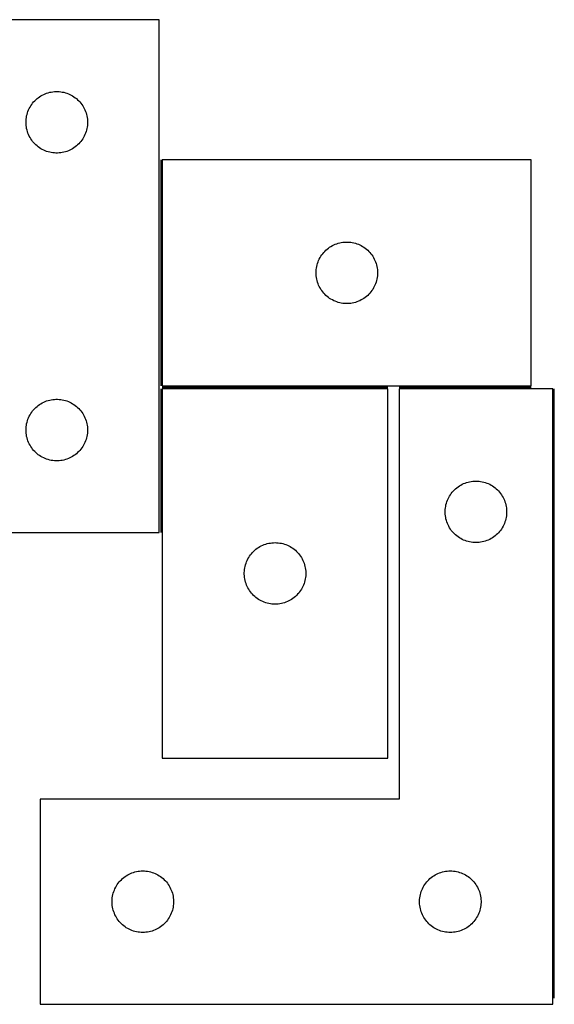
# Model space of a CAD drawing. Header units: millimetres. Extents: x 7 to 1493, y 7 to 488.
# Tile 4 of 6: x 793 to 1053, y 7 to 487. Entities that reach past the tile are written whole.
import ezdxf

# ---------------------------------------------------------------- set-up
doc = ezdxf.new("R2010")
doc.units = ezdxf.units.MM
doc.layers.add('COMMON', color=5, linetype='CONTINUOUS', true_color=0x0000ff)
doc.layers.add('CUT', color=7, linetype='CONTINUOUS', true_color=0x000000)

msp = doc.modelspace()

# ---------------------------------------------------------------- linework, layer by layer
at = {"layer": 'COMMON'}
for p, q in [((861.430509, 418.176301), (861.430509, 308.176301)), ((862.18051, 307.4263), (972.18051, 307.4263)), ((977.662465, 307.4263), (1042.18051, 307.4263)), ((861.430509, 306.6763), (861.430509, 236.541295)), ((1053.412466, 9.61306), (1053.412466, 306.6763))]:
    msp.add_line(p, q, dxfattribs=at)
at = {"layer": 'CUT'}
for p, q in [((860.680509, 486.541295), (560.680509, 486.541295)), ((860.680509, 236.541295), (860.680509, 486.541295)), ((806.488225, 450.943543), (807.235193, 451.140261)), ((807.235193, 451.140261), (807.991298, 451.298265)), ((807.991298, 451.298265), (808.754534, 451.417135)), ((808.754534, 451.417135), (809.522877, 451.496558)), ((809.522877, 451.496558), (810.29429, 451.536322)), ((810.29429, 451.536322), (811.066728, 451.536322)), ((811.066728, 451.536322), (811.838141, 451.496558)), ((811.838141, 451.496558), (812.606484, 451.417135)), ((812.606484, 451.417135), (813.36972, 451.298265)), ((813.36972, 451.298265), (814.125825, 451.140261)), ((814.125825, 451.140261), (814.872794, 450.943543)), ((798.918712, 445.850438), (799.41353, 446.443577)), ((799.41353, 446.443577), (799.938226, 447.010458)), ((799.938226, 447.010458), (800.491409, 447.549576)), ((800.491409, 447.549576), (801.071611, 448.059502)), ((801.071611, 448.059502), (801.677295, 448.538884)), ((801.677295, 448.538884), (802.306853, 448.986451)), ((802.306853, 448.986451), (802.958617, 449.401015)), ((802.958617, 449.401015), (803.630858, 449.781477)), ((803.630858, 449.781477), (804.321793, 450.126829)), ((804.321793, 450.126829), (805.029591, 450.436155)), ((805.029591, 450.436155), (805.752373, 450.708634)), ((805.752373, 450.708634), (806.488225, 450.943543)), ((814.872794, 450.943543), (815.608645, 450.708634)), ((815.608645, 450.708634), (816.331427, 450.436155)), ((816.331427, 450.436155), (817.039225, 450.126829)), ((817.039225, 450.126829), (817.73016, 449.781477)), ((817.73016, 449.781477), (818.402401, 449.401015)), ((818.402401, 449.401015), (819.054165, 448.986451)), ((819.054165, 448.986451), (819.683723, 448.538884)), ((819.683723, 448.538884), (820.289407, 448.059502)), ((820.289407, 448.059502), (820.869609, 447.549576)), ((820.869609, 447.549576), (821.422792, 447.010458)), ((821.422792, 447.010458), (821.947488, 446.443577)), ((821.947488, 446.443577), (822.442306, 445.850438)), ((796.390978, 441.103018), (796.644757, 441.832577)), ((796.644757, 441.832577), (796.935756, 442.548104)), ((796.935756, 442.548104), (797.263203, 443.247702)), ((797.263203, 443.247702), (797.62623, 443.929516)), ((797.62623, 443.929516), (798.023876, 444.591738)), ((798.023876, 444.591738), (798.455084, 445.232612)), ((798.455084, 445.232612), (798.918712, 445.850438)), ((822.442306, 445.850438), (822.905934, 445.232612)), ((822.905934, 445.232612), (823.337142, 444.591738)), ((823.337142, 444.591738), (823.734788, 443.929516)), ((823.734788, 443.929516), (824.097815, 443.247702)), ((824.097815, 443.247702), (824.425263, 442.548104)), ((824.425263, 442.548104), (824.716261, 441.832577)), ((824.716261, 441.832577), (824.97004, 441.103018)), ((795.680509, 436.541295), (795.700398, 437.313477)), ((795.700398, 437.313477), (795.760011, 438.08361)), ((795.760011, 438.08361), (795.859191, 438.849654)), ((795.859191, 438.849654), (795.997674, 439.609576)), ((795.997674, 439.609576), (796.175093, 440.361362)), ((796.175093, 440.361362), (796.390978, 441.103018)), ((824.97004, 441.103018), (825.185925, 440.361362)), ((825.185925, 440.361362), (825.363344, 439.609576)), ((825.363344, 439.609576), (825.501828, 438.849654)), ((825.501828, 438.849654), (825.601007, 438.08361)), ((825.601007, 438.08361), (825.66062, 437.313477)), ((825.66062, 437.313477), (825.680509, 436.541295)), ((795.700398, 435.769114), (795.680509, 436.541295)), ((795.760011, 434.99898), (795.700398, 435.769114)), ((795.859191, 434.232937), (795.760011, 434.99898)), ((795.997674, 433.473014), (795.859191, 434.232937)), ((796.175093, 432.721229), (795.997674, 433.473014)), ((796.390978, 431.979573), (796.175093, 432.721229)), ((796.644757, 431.250014), (796.390978, 431.979573)), ((824.97004, 431.979573), (824.716261, 431.250014)), ((825.185925, 432.721229), (824.97004, 431.979573)), ((825.363344, 433.473014), (825.185925, 432.721229)), ((825.501828, 434.232937), (825.363344, 433.473014)), ((825.601007, 434.99898), (825.501828, 434.232937)), ((825.66062, 435.769114), (825.601007, 434.99898)), ((825.680509, 436.541295), (825.66062, 435.769114)), ((796.935756, 430.534487), (796.644757, 431.250014)), ((797.263203, 429.834888), (796.935756, 430.534487)), ((797.62623, 429.153074), (797.263203, 429.834888)), ((798.023876, 428.490852), (797.62623, 429.153074)), ((798.455084, 427.849979), (798.023876, 428.490852)), ((798.918712, 427.232153), (798.455084, 427.849979)), ((799.41353, 426.639014), (798.918712, 427.232153)), ((822.442306, 427.232153), (821.947488, 426.639014)), ((822.905934, 427.849979), (822.442306, 427.232153)), ((823.337142, 428.490852), (822.905934, 427.849979)), ((823.734788, 429.153074), (823.337142, 428.490852)), ((824.097815, 429.834888), (823.734788, 429.153074)), ((824.425263, 430.534487), (824.097815, 429.834888)), ((824.716261, 431.250014), (824.425263, 430.534487)), ((799.938226, 426.072133), (799.41353, 426.639014)), ((800.491409, 425.533015), (799.938226, 426.072133)), ((801.071611, 425.023089), (800.491409, 425.533015)), ((801.677295, 424.543707), (801.071611, 425.023089)), ((802.306853, 424.09614), (801.677295, 424.543707)), ((802.958617, 423.681576), (802.306853, 424.09614)), ((803.630858, 423.301113), (802.958617, 423.681576)), ((804.321793, 422.955761), (803.630858, 423.301113)), ((805.029591, 422.646436), (804.321793, 422.955761)), ((805.752373, 422.373957), (805.029591, 422.646436)), ((806.488225, 422.139047), (805.752373, 422.373957)), ((815.608645, 422.373957), (814.872794, 422.139047)), ((816.331427, 422.646436), (815.608645, 422.373957)), ((817.039225, 422.955761), (816.331427, 422.646436)), ((817.73016, 423.301113), (817.039225, 422.955761)), ((818.402401, 423.681576), (817.73016, 423.301113)), ((819.054165, 424.09614), (818.402401, 423.681576)), ((819.683723, 424.543707), (819.054165, 424.09614)), ((820.289407, 425.023089), (819.683723, 424.543707)), ((820.869609, 425.533015), (820.289407, 425.023089)), ((821.422792, 426.072133), (820.869609, 425.533015)), ((821.947488, 426.639014), (821.422792, 426.072133)), ((807.235193, 421.94233), (806.488225, 422.139047)), ((807.991298, 421.784326), (807.235193, 421.94233)), ((808.754534, 421.665455), (807.991298, 421.784326)), ((809.522877, 421.586032), (808.754534, 421.665455)), ((810.29429, 421.546268), (809.522877, 421.586032)), ((811.066728, 421.546268), (810.29429, 421.546268)), ((811.838141, 421.586032), (811.066728, 421.546268)), ((812.606484, 421.665455), (811.838141, 421.586032)), ((813.36972, 421.784326), (812.606484, 421.665455)), ((814.125825, 421.94233), (813.36972, 421.784326)), ((814.872794, 422.139047), (814.125825, 421.94233)), ((1042.18051, 418.176301), (862.18051, 418.176301)), ((862.18051, 418.176301), (862.18051, 308.176301)), ((1042.18051, 308.176301), (1042.18051, 418.176301)), ((941.99141, 374.184582), (942.571612, 374.694508)), ((942.571612, 374.694508), (943.177296, 375.17389)), ((943.177296, 375.17389), (943.806854, 375.621457)), ((943.806854, 375.621457), (944.458618, 376.036021)), ((944.458618, 376.036021), (945.130859, 376.416483)), ((945.130859, 376.416483), (945.821794, 376.761835)), ((945.821794, 376.761835), (946.529592, 377.071161)), ((946.529592, 377.071161), (947.252374, 377.34364)), ((947.252374, 377.34364), (947.988226, 377.57855)), ((947.988226, 377.57855), (948.735194, 377.775267)), ((948.735194, 377.775267), (949.491299, 377.933271)), ((949.491299, 377.933271), (950.254535, 378.052142)), ((950.254535, 378.052142), (951.022878, 378.131564)), ((951.022878, 378.131564), (951.794291, 378.171328)), ((951.794291, 378.171328), (952.566729, 378.171328)), ((952.566729, 378.171328), (953.338142, 378.131564)), ((953.338142, 378.131564), (954.106485, 378.052142)), ((954.106485, 378.052142), (954.869721, 377.933271)), ((954.869721, 377.933271), (955.625826, 377.775267)), ((955.625826, 377.775267), (956.372795, 377.57855)), ((956.372795, 377.57855), (957.108646, 377.34364)), ((957.108646, 377.34364), (957.831428, 377.071161)), ((957.831428, 377.071161), (958.539226, 376.761835)), ((958.539226, 376.761835), (959.230161, 376.416483)), ((959.230161, 376.416483), (959.902402, 376.036021)), ((959.902402, 376.036021), (960.554166, 375.621457)), ((960.554166, 375.621457), (961.183724, 375.17389)), ((961.183724, 375.17389), (961.789408, 374.694508)), ((961.789408, 374.694508), (962.36961, 374.184582)), ((938.435757, 369.18311), (938.763204, 369.882708)), ((938.763204, 369.882708), (939.126231, 370.564522)), ((939.126231, 370.564522), (939.523877, 371.226744)), ((939.523877, 371.226744), (939.955085, 371.867618)), ((939.955085, 371.867618), (940.418713, 372.485444)), ((940.418713, 372.485444), (940.913531, 373.078583)), ((940.913531, 373.078583), (941.438227, 373.645464)), ((941.438227, 373.645464), (941.99141, 374.184582)), ((962.36961, 374.184582), (962.922793, 373.645464)), ((962.922793, 373.645464), (963.447489, 373.078583)), ((963.447489, 373.078583), (963.942307, 372.485444)), ((963.942307, 372.485444), (964.405935, 371.867618)), ((964.405935, 371.867618), (964.837143, 371.226744)), ((964.837143, 371.226744), (965.234789, 370.564522)), ((965.234789, 370.564522), (965.597816, 369.882708)), ((965.597816, 369.882708), (965.925264, 369.18311)), ((937.200399, 363.948483), (937.260012, 364.718616)), ((937.260012, 364.718616), (937.359192, 365.48466)), ((937.359192, 365.48466), (937.497675, 366.244582)), ((937.497675, 366.244582), (937.675094, 366.996368)), ((937.675094, 366.996368), (937.890979, 367.738024)), ((937.890979, 367.738024), (938.144758, 368.467583)), ((938.144758, 368.467583), (938.435757, 369.18311)), ((965.925264, 369.18311), (966.216262, 368.467583)), ((966.216262, 368.467583), (966.470041, 367.738024)), ((966.470041, 367.738024), (966.685926, 366.996368)), ((966.685926, 366.996368), (966.863345, 366.244582)), ((966.863345, 366.244582), (967.001829, 365.48466)), ((967.001829, 365.48466), (967.101008, 364.718616)), ((967.101008, 364.718616), (967.160621, 363.948483)), ((937.18051, 363.176301), (937.200399, 363.948483)), ((937.200399, 362.40412), (937.18051, 363.176301)), ((937.260012, 361.633986), (937.200399, 362.40412)), ((937.359192, 360.867943), (937.260012, 361.633986)), ((937.497675, 360.10802), (937.359192, 360.867943)), ((937.675094, 359.356235), (937.497675, 360.10802)), ((966.863345, 360.10802), (966.685926, 359.356235)), ((967.001829, 360.867943), (966.863345, 360.10802)), ((967.101008, 361.633986), (967.001829, 360.867943)), ((967.160621, 362.40412), (967.101008, 361.633986)), ((967.160621, 363.948483), (967.18051, 363.176301)), ((967.18051, 363.176301), (967.160621, 362.40412)), ((937.890979, 358.614579), (937.675094, 359.356235)), ((938.144758, 357.88502), (937.890979, 358.614579)), ((938.435757, 357.169493), (938.144758, 357.88502)), ((938.763204, 356.469895), (938.435757, 357.169493)), ((939.126231, 355.78808), (938.763204, 356.469895)), ((939.523877, 355.125859), (939.126231, 355.78808)), ((939.955085, 354.484985), (939.523877, 355.125859)), ((964.837143, 355.125859), (964.405935, 354.484985)), ((965.234789, 355.78808), (964.837143, 355.125859)), ((965.597816, 356.469895), (965.234789, 355.78808)), ((965.925264, 357.169493), (965.597816, 356.469895)), ((966.216262, 357.88502), (965.925264, 357.169493)), ((966.470041, 358.614579), (966.216262, 357.88502)), ((966.685926, 359.356235), (966.470041, 358.614579)), ((940.418713, 353.867159), (939.955085, 354.484985)), ((940.913531, 353.27402), (940.418713, 353.867159)), ((941.438227, 352.707139), (940.913531, 353.27402)), ((941.99141, 352.168021), (941.438227, 352.707139)), ((942.571612, 351.658095), (941.99141, 352.168021)), ((943.177296, 351.178713), (942.571612, 351.658095)), ((943.806854, 350.731146), (943.177296, 351.178713)), ((944.458618, 350.316582), (943.806854, 350.731146)), ((945.130859, 349.936119), (944.458618, 350.316582)), ((959.902402, 350.316582), (959.230161, 349.936119)), ((960.554166, 350.731146), (959.902402, 350.316582)), ((961.183724, 351.178713), (960.554166, 350.731146)), ((961.789408, 351.658095), (961.183724, 351.178713)), ((962.36961, 352.168021), (961.789408, 351.658095)), ((962.922793, 352.707139), (962.36961, 352.168021)), ((963.447489, 353.27402), (962.922793, 352.707139)), ((963.942307, 353.867159), (963.447489, 353.27402)), ((964.405935, 354.484985), (963.942307, 353.867159)), ((945.821794, 349.590768), (945.130859, 349.936119)), ((946.529592, 349.281442), (945.821794, 349.590768)), ((947.252374, 349.008963), (946.529592, 349.281442)), ((947.988226, 348.774053), (947.252374, 349.008963)), ((948.735194, 348.577336), (947.988226, 348.774053)), ((949.491299, 348.419332), (948.735194, 348.577336)), ((950.254535, 348.300461), (949.491299, 348.419332)), ((951.022878, 348.221039), (950.254535, 348.300461)), ((951.794291, 348.181274), (951.022878, 348.221039)), ((952.566729, 348.181274), (951.794291, 348.181274)), ((953.338142, 348.221039), (952.566729, 348.181274)), ((954.106485, 348.300461), (953.338142, 348.221039)), ((954.869721, 348.419332), (954.106485, 348.300461)), ((955.625826, 348.577336), (954.869721, 348.419332)), ((956.372795, 348.774053), (955.625826, 348.577336)), ((957.108646, 349.008963), (956.372795, 348.774053)), ((957.831428, 349.281442), (957.108646, 349.008963)), ((958.539226, 349.590768), (957.831428, 349.281442)), ((959.230161, 349.936119), (958.539226, 349.590768)), ((862.18051, 308.176301), (1042.18051, 308.176301)), ((972.18051, 306.6763), (862.18051, 306.6763)), ((862.18051, 306.6763), (862.18051, 126.6763)), ((972.18051, 126.6763), (972.18051, 306.6763)), ((1052.662465, 306.6763), (977.662465, 306.6763)), ((977.662465, 306.6763), (977.662465, 106.6763)), ((1052.662465, 6.6763), (1052.662465, 306.6763)), ((799.938226, 297.010458), (800.491409, 297.549576)), ((800.491409, 297.549576), (801.071611, 298.059502)), ((801.071611, 298.059502), (801.677295, 298.538884)), ((801.677295, 298.538884), (802.306853, 298.986451)), ((802.306853, 298.986451), (802.958617, 299.401015)), ((802.958617, 299.401015), (803.630858, 299.781477)), ((803.630858, 299.781477), (804.321793, 300.126829)), ((804.321793, 300.126829), (805.029591, 300.436155)), ((805.029591, 300.436155), (805.752373, 300.708634)), ((805.752373, 300.708634), (806.488225, 300.943543)), ((806.488225, 300.943543), (807.235193, 301.140261)), ((807.235193, 301.140261), (807.991298, 301.298265)), ((807.991298, 301.298265), (808.754534, 301.417135)), ((808.754534, 301.417135), (809.522877, 301.496558)), ((809.522877, 301.496558), (810.29429, 301.536322)), ((810.29429, 301.536322), (811.066728, 301.536322)), ((811.066728, 301.536322), (811.838141, 301.496558)), ((811.838141, 301.496558), (812.606484, 301.417135)), ((812.606484, 301.417135), (813.36972, 301.298265)), ((813.36972, 301.298265), (814.125825, 301.140261)), ((814.125825, 301.140261), (814.872794, 300.943543)), ((814.872794, 300.943543), (815.608645, 300.708634)), ((815.608645, 300.708634), (816.331427, 300.436155)), ((816.331427, 300.436155), (817.039225, 300.126829)), ((817.039225, 300.126829), (817.73016, 299.781477)), ((817.73016, 299.781477), (818.402401, 299.401015)), ((818.402401, 299.401015), (819.054165, 298.986451)), ((819.054165, 298.986451), (819.683723, 298.538884)), ((819.683723, 298.538884), (820.289407, 298.059502)), ((820.289407, 298.059502), (820.869609, 297.549576)), ((820.869609, 297.549576), (821.422792, 297.010458)), ((796.935756, 292.548104), (797.263203, 293.247702)), ((797.263203, 293.247702), (797.62623, 293.929516)), ((797.62623, 293.929516), (798.023876, 294.591738)), ((798.023876, 294.591738), (798.455084, 295.232612)), ((798.455084, 295.232612), (798.918712, 295.850438)), ((798.918712, 295.850438), (799.41353, 296.443577)), ((799.41353, 296.443577), (799.938226, 297.010458)), ((821.422792, 297.010458), (821.947488, 296.443577)), ((821.947488, 296.443577), (822.442306, 295.850438)), ((822.442306, 295.850438), (822.905934, 295.232612)), ((822.905934, 295.232612), (823.337142, 294.591738)), ((823.337142, 294.591738), (823.734788, 293.929516)), ((823.734788, 293.929516), (824.097815, 293.247702)), ((824.097815, 293.247702), (824.425263, 292.548104)), ((795.700398, 287.313477), (795.760011, 288.08361)), ((795.760011, 288.08361), (795.859191, 288.849654)), ((795.859191, 288.849654), (795.997674, 289.609576)), ((795.997674, 289.609576), (796.175093, 290.361362)), ((796.175093, 290.361362), (796.390978, 291.103018)), ((796.390978, 291.103018), (796.644757, 291.832577)), ((796.644757, 291.832577), (796.935756, 292.548104)), ((824.425263, 292.548104), (824.716261, 291.832577)), ((824.716261, 291.832577), (824.97004, 291.103018)), ((824.97004, 291.103018), (825.185925, 290.361362)), ((825.185925, 290.361362), (825.363344, 289.609576)), ((825.363344, 289.609576), (825.501828, 288.849654)), ((825.501828, 288.849654), (825.601007, 288.08361)), ((825.601007, 288.08361), (825.66062, 287.313477)), ((795.680509, 286.541295), (795.700398, 287.313477)), ((795.700398, 285.769114), (795.680509, 286.541295)), ((795.760011, 284.99898), (795.700398, 285.769114)), ((795.859191, 284.232937), (795.760011, 284.99898)), ((795.997674, 283.473014), (795.859191, 284.232937)), ((796.175093, 282.721229), (795.997674, 283.473014)), ((825.363344, 283.473014), (825.185925, 282.721229)), ((825.501828, 284.232937), (825.363344, 283.473014)), ((825.601007, 284.99898), (825.501828, 284.232937)), ((825.66062, 285.769114), (825.601007, 284.99898)), ((825.66062, 287.313477), (825.680509, 286.541295)), ((825.680509, 286.541295), (825.66062, 285.769114)), ((796.390978, 281.979573), (796.175093, 282.721229)), ((796.644757, 281.250014), (796.390978, 281.979573)), ((796.935756, 280.534487), (796.644757, 281.250014)), ((797.263203, 279.834888), (796.935756, 280.534487)), ((797.62623, 279.153074), (797.263203, 279.834888)), ((798.023876, 278.490852), (797.62623, 279.153074)), ((798.455084, 277.849979), (798.023876, 278.490852)), ((823.337142, 278.490852), (822.905934, 277.849979)), ((823.734788, 279.153074), (823.337142, 278.490852)), ((824.097815, 279.834888), (823.734788, 279.153074)), ((824.425263, 280.534487), (824.097815, 279.834888)), ((824.716261, 281.250014), (824.425263, 280.534487)), ((824.97004, 281.979573), (824.716261, 281.250014)), ((825.185925, 282.721229), (824.97004, 281.979573)), ((798.918712, 277.232153), (798.455084, 277.849979)), ((799.41353, 276.639014), (798.918712, 277.232153)), ((799.938226, 276.072133), (799.41353, 276.639014)), ((800.491409, 275.533015), (799.938226, 276.072133)), ((801.071611, 275.023089), (800.491409, 275.533015)), ((801.677295, 274.543707), (801.071611, 275.023089)), ((802.306853, 274.09614), (801.677295, 274.543707)), ((802.958617, 273.681576), (802.306853, 274.09614)), ((803.630858, 273.301113), (802.958617, 273.681576)), ((818.402401, 273.681576), (817.73016, 273.301113)), ((819.054165, 274.09614), (818.402401, 273.681576)), ((819.683723, 274.543707), (819.054165, 274.09614)), ((820.289407, 275.023089), (819.683723, 274.543707)), ((820.869609, 275.533015), (820.289407, 275.023089)), ((821.422792, 276.072133), (820.869609, 275.533015)), ((821.947488, 276.639014), (821.422792, 276.072133)), ((822.442306, 277.232153), (821.947488, 276.639014)), ((822.905934, 277.849979), (822.442306, 277.232153)), ((804.321793, 272.955761), (803.630858, 273.301113)), ((805.029591, 272.646436), (804.321793, 272.955761)), ((805.752373, 272.373957), (805.029591, 272.646436)), ((806.488225, 272.139047), (805.752373, 272.373957)), ((807.235193, 271.94233), (806.488225, 272.139047)), ((807.991298, 271.784326), (807.235193, 271.94233)), ((808.754534, 271.665455), (807.991298, 271.784326)), ((809.522877, 271.586032), (808.754534, 271.665455)), ((810.29429, 271.546268), (809.522877, 271.586032)), ((811.066728, 271.546268), (810.29429, 271.546268)), ((811.838141, 271.586032), (811.066728, 271.546268)), ((812.606484, 271.665455), (811.838141, 271.586032)), ((813.36972, 271.784326), (812.606484, 271.665455)), ((814.125825, 271.94233), (813.36972, 271.784326)), ((814.872794, 272.139047), (814.125825, 271.94233)), ((815.608645, 272.373957), (814.872794, 272.139047)), ((816.331427, 272.646436), (815.608645, 272.373957)), ((817.039225, 272.955761), (816.331427, 272.646436)), ((817.73016, 273.301113), (817.039225, 272.955761)), ((1006.471148, 258.901726), (1007.112022, 259.332934)), ((1007.112022, 259.332934), (1007.774244, 259.730579)), ((1007.774244, 259.730579), (1008.456058, 260.093607)), ((1008.456058, 260.093607), (1009.155656, 260.421054)), ((1009.155656, 260.421054), (1009.871184, 260.712053)), ((1009.871184, 260.712053), (1010.600742, 260.965831)), ((1010.600742, 260.965831), (1011.342398, 261.181716)), ((1011.342398, 261.181716), (1012.094184, 261.359136)), ((1012.094184, 261.359136), (1012.854106, 261.497619)), ((1012.854106, 261.497619), (1013.62015, 261.596799)), ((1013.62015, 261.596799), (1014.390284, 261.656412)), ((1014.390284, 261.656412), (1015.162465, 261.6763)), ((1015.162465, 261.6763), (1015.934646, 261.656412)), ((1015.934646, 261.656412), (1016.70478, 261.596799)), ((1016.70478, 261.596799), (1017.470824, 261.497619)), ((1017.470824, 261.497619), (1018.230746, 261.359136)), ((1018.230746, 261.359136), (1018.982532, 261.181716)), ((1018.982532, 261.181716), (1019.724187, 260.965831)), ((1019.724187, 260.965831), (1020.453746, 260.712053)), ((1020.453746, 260.712053), (1021.169273, 260.421054)), ((1021.169273, 260.421054), (1021.868872, 260.093607)), ((1021.868872, 260.093607), (1022.550686, 259.730579)), ((1022.550686, 259.730579), (1023.212908, 259.332934)), ((1023.212908, 259.332934), (1023.853781, 258.901726)), ((1001.922283, 253.725952), (1002.302745, 254.398192)), ((1002.302745, 254.398192), (1002.71731, 255.049956)), ((1002.71731, 255.049956), (1003.164876, 255.679515)), ((1003.164876, 255.679515), (1003.644258, 256.285198)), ((1003.644258, 256.285198), (1004.154184, 256.865401)), ((1004.154184, 256.865401), (1004.693303, 257.418583)), ((1004.693303, 257.418583), (1005.260183, 257.943279)), ((1005.260183, 257.943279), (1005.853323, 258.438098)), ((1005.853323, 258.438098), (1006.471148, 258.901726)), ((1023.853781, 258.901726), (1024.471607, 258.438098)), ((1024.471607, 258.438098), (1025.064747, 257.943279)), ((1025.064747, 257.943279), (1025.631627, 257.418583)), ((1025.631627, 257.418583), (1026.170745, 256.865401)), ((1026.170745, 256.865401), (1026.680672, 256.285198)), ((1026.680672, 256.285198), (1027.160054, 255.679515)), ((1027.160054, 255.679515), (1027.60762, 255.049956)), ((1027.60762, 255.049956), (1028.022184, 254.398192)), ((1028.022184, 254.398192), (1028.402647, 253.725952)), ((1000.405496, 249.365512), (1000.563499, 250.121617)), ((1000.563499, 250.121617), (1000.760217, 250.868585)), ((1000.760217, 250.868585), (1000.995126, 251.604436)), ((1000.995126, 251.604436), (1001.267605, 252.327219)), ((1001.267605, 252.327219), (1001.576931, 253.035016)), ((1001.576931, 253.035016), (1001.922283, 253.725952)), ((1028.402647, 253.725952), (1028.747999, 253.035016)), ((1028.747999, 253.035016), (1029.057324, 252.327219)), ((1029.057324, 252.327219), (1029.329803, 251.604436)), ((1029.329803, 251.604436), (1029.564713, 250.868585)), ((1029.564713, 250.868585), (1029.76143, 250.121617)), ((1029.76143, 250.121617), (1029.919434, 249.365512)), ((1000.167438, 247.062519), (1000.207202, 247.833932)), ((1000.167438, 246.290082), (1000.167438, 247.062519)), ((1000.207202, 245.518669), (1000.167438, 246.290082)), ((1000.207202, 247.833932), (1000.286625, 248.602276)), ((1000.286625, 244.750325), (1000.207202, 245.518669)), ((1000.286625, 248.602276), (1000.405496, 249.365512)), ((1000.405496, 243.987089), (1000.286625, 244.750325)), ((1029.919434, 249.365512), (1030.038305, 248.602276)), ((1030.038305, 244.750325), (1029.919434, 243.987089)), ((1030.038305, 248.602276), (1030.117728, 247.833932)), ((1030.117728, 245.518669), (1030.038305, 244.750325)), ((1030.117728, 247.833932), (1030.157492, 247.062519)), ((1030.157492, 246.290082), (1030.117728, 245.518669)), ((1030.157492, 247.062519), (1030.157492, 246.290082)), ((1000.563499, 243.230984), (1000.405496, 243.987089)), ((1000.760217, 242.484016), (1000.563499, 243.230984)), ((1000.995126, 241.748165), (1000.760217, 242.484016)), ((1001.267605, 241.025382), (1000.995126, 241.748165)), ((1001.576931, 240.317585), (1001.267605, 241.025382)), ((1001.922283, 239.626649), (1001.576931, 240.317585)), ((1028.747999, 240.317585), (1028.402647, 239.626649)), ((1029.057324, 241.025382), (1028.747999, 240.317585)), ((1029.329803, 241.748165), (1029.057324, 241.025382)), ((1029.564713, 242.484016), (1029.329803, 241.748165)), ((1029.76143, 243.230984), (1029.564713, 242.484016)), ((1029.919434, 243.987089), (1029.76143, 243.230984)), ((760.680509, 236.541295), (860.680509, 236.541295)), ((1002.302745, 238.954408), (1001.922283, 239.626649)), ((1002.71731, 238.302645), (1002.302745, 238.954408)), ((1003.164876, 237.673086), (1002.71731, 238.302645)), ((1003.644258, 237.067403), (1003.164876, 237.673086)), ((1004.154184, 236.4872), (1003.644258, 237.067403)), ((1004.693303, 235.934018), (1004.154184, 236.4872)), ((1005.260183, 235.409321), (1004.693303, 235.934018)), ((1005.853323, 234.914503), (1005.260183, 235.409321)), ((1025.064747, 235.409321), (1024.471607, 234.914503)), ((1025.631627, 235.934018), (1025.064747, 235.409321)), ((1026.170745, 236.4872), (1025.631627, 235.934018)), ((1026.680672, 237.067403), (1026.170745, 236.4872)), ((1027.160054, 237.673086), (1026.680672, 237.067403)), ((1027.60762, 238.302645), (1027.160054, 237.673086)), ((1028.022184, 238.954408), (1027.60762, 238.302645)), ((1028.402647, 239.626649), (1028.022184, 238.954408)), ((910.474103, 230.093607), (911.173701, 230.421054)), ((911.173701, 230.421054), (911.889229, 230.712053)), ((911.889229, 230.712053), (912.618788, 230.965831)), ((912.618788, 230.965831), (913.360443, 231.181716)), ((913.360443, 231.181716), (914.112229, 231.359136)), ((914.112229, 231.359136), (914.872151, 231.497619)), ((914.872151, 231.497619), (915.638195, 231.596799)), ((915.638195, 231.596799), (916.408329, 231.656412)), ((916.408329, 231.656412), (917.18051, 231.6763)), ((917.18051, 231.6763), (917.952691, 231.656412)), ((917.952691, 231.656412), (918.722825, 231.596799)), ((918.722825, 231.596799), (919.488869, 231.497619)), ((919.488869, 231.497619), (920.248791, 231.359136)), ((920.248791, 231.359136), (921.000577, 231.181716)), ((921.000577, 231.181716), (921.742233, 230.965831)), ((921.742233, 230.965831), (922.471791, 230.712053)), ((922.471791, 230.712053), (923.187319, 230.421054)), ((923.187319, 230.421054), (923.886917, 230.093607)), ((1006.471148, 234.450875), (1005.853323, 234.914503)), ((1007.112022, 234.019667), (1006.471148, 234.450875)), ((1007.774244, 233.622022), (1007.112022, 234.019667)), ((1008.456058, 233.258994), (1007.774244, 233.622022)), ((1009.155656, 232.931547), (1008.456058, 233.258994)), ((1009.871184, 232.640548), (1009.155656, 232.931547)), ((1010.600742, 232.38677), (1009.871184, 232.640548)), ((1011.342398, 232.170885), (1010.600742, 232.38677)), ((1012.094184, 231.993465), (1011.342398, 232.170885)), ((1012.854106, 231.854982), (1012.094184, 231.993465)), ((1013.62015, 231.755802), (1012.854106, 231.854982)), ((1014.390284, 231.696189), (1013.62015, 231.755802)), ((1015.162465, 231.6763), (1014.390284, 231.696189)), ((1015.934646, 231.696189), (1015.162465, 231.6763)), ((1016.70478, 231.755802), (1015.934646, 231.696189)), ((1017.470824, 231.854982), (1016.70478, 231.755802)), ((1018.230746, 231.993465), (1017.470824, 231.854982)), ((1018.982532, 232.170885), (1018.230746, 231.993465)), ((1019.724187, 232.38677), (1018.982532, 232.170885)), ((1020.453746, 232.640548), (1019.724187, 232.38677)), ((1021.169273, 232.931547), (1020.453746, 232.640548)), ((1021.868872, 233.258994), (1021.169273, 232.931547)), ((1022.550686, 233.622022), (1021.868872, 233.258994)), ((1023.212908, 234.019667), (1022.550686, 233.622022)), ((1023.853781, 234.450875), (1023.212908, 234.019667)), ((1024.471607, 234.914503), (1023.853781, 234.450875)), ((904.735355, 225.049956), (905.182921, 225.679515)), ((905.182921, 225.679515), (905.662303, 226.285198)), ((905.662303, 226.285198), (906.17223, 226.865401)), ((906.17223, 226.865401), (906.711348, 227.418583)), ((906.711348, 227.418583), (907.278228, 227.943279)), ((907.278228, 227.943279), (907.871368, 228.438098)), ((907.871368, 228.438098), (908.489194, 228.901726)), ((908.489194, 228.901726), (909.130067, 229.332934)), ((909.130067, 229.332934), (909.792289, 229.730579)), ((909.792289, 229.730579), (910.474103, 230.093607)), ((923.886917, 230.093607), (924.568731, 229.730579)), ((924.568731, 229.730579), (925.230953, 229.332934)), ((925.230953, 229.332934), (925.871827, 228.901726)), ((925.871827, 228.901726), (926.489652, 228.438098)), ((926.489652, 228.438098), (927.082792, 227.943279)), ((927.082792, 227.943279), (927.649672, 227.418583)), ((927.649672, 227.418583), (928.188791, 226.865401)), ((928.188791, 226.865401), (928.698717, 226.285198)), ((928.698717, 226.285198), (929.178099, 225.679515)), ((929.178099, 225.679515), (929.625665, 225.049956)), ((902.581544, 220.121617), (902.778262, 220.868585)), ((902.778262, 220.868585), (903.013172, 221.604436)), ((903.013172, 221.604436), (903.285651, 222.327219)), ((903.285651, 222.327219), (903.594976, 223.035016)), ((903.594976, 223.035016), (903.940328, 223.725952)), ((903.940328, 223.725952), (904.320791, 224.398192)), ((904.320791, 224.398192), (904.735355, 225.049956)), ((929.625665, 225.049956), (930.040229, 224.398192)), ((930.040229, 224.398192), (930.420692, 223.725952)), ((930.420692, 223.725952), (930.766044, 223.035016)), ((930.766044, 223.035016), (931.07537, 222.327219)), ((931.07537, 222.327219), (931.347848, 221.604436)), ((931.347848, 221.604436), (931.582758, 220.868585)), ((931.582758, 220.868585), (931.779476, 220.121617)), ((902.185483, 217.062519), (902.225247, 217.833932)), ((902.185483, 216.290082), (902.185483, 217.062519)), ((902.225247, 215.518669), (902.185483, 216.290082)), ((902.225247, 217.833932), (902.30467, 218.602276)), ((902.30467, 218.602276), (902.423541, 219.365512)), ((902.423541, 219.365512), (902.581544, 220.121617)), ((931.779476, 220.121617), (931.937479, 219.365512)), ((931.937479, 219.365512), (932.05635, 218.602276)), ((932.05635, 218.602276), (932.135773, 217.833932)), ((932.135773, 217.833932), (932.175537, 217.062519)), ((932.175537, 216.290082), (932.135773, 215.518669)), ((932.175537, 217.062519), (932.175537, 216.290082)), ((902.30467, 214.750325), (902.225247, 215.518669)), ((902.423541, 213.987089), (902.30467, 214.750325)), ((902.581544, 213.230984), (902.423541, 213.987089)), ((902.778262, 212.484016), (902.581544, 213.230984)), ((903.013172, 211.748165), (902.778262, 212.484016)), ((903.285651, 211.025382), (903.013172, 211.748165)), ((931.347848, 211.748165), (931.07537, 211.025382)), ((931.582758, 212.484016), (931.347848, 211.748165)), ((931.779476, 213.230984), (931.582758, 212.484016)), ((931.937479, 213.987089), (931.779476, 213.230984)), ((932.05635, 214.750325), (931.937479, 213.987089)), ((932.135773, 215.518669), (932.05635, 214.750325)), ((903.594976, 210.317585), (903.285651, 211.025382)), ((903.940328, 209.626649), (903.594976, 210.317585)), ((904.320791, 208.954408), (903.940328, 209.626649)), ((904.735355, 208.302645), (904.320791, 208.954408)), ((905.182921, 207.673086), (904.735355, 208.302645)), ((905.662303, 207.067403), (905.182921, 207.673086)), ((906.17223, 206.4872), (905.662303, 207.067403)), ((906.711348, 205.934018), (906.17223, 206.4872)), ((928.188791, 206.4872), (927.649672, 205.934018)), ((928.698717, 207.067403), (928.188791, 206.4872)), ((929.178099, 207.673086), (928.698717, 207.067403)), ((929.625665, 208.302645), (929.178099, 207.673086)), ((930.040229, 208.954408), (929.625665, 208.302645)), ((930.420692, 209.626649), (930.040229, 208.954408)), ((930.766044, 210.317585), (930.420692, 209.626649)), ((931.07537, 211.025382), (930.766044, 210.317585)), ((907.278228, 205.409321), (906.711348, 205.934018)), ((907.871368, 204.914503), (907.278228, 205.409321)), ((908.489194, 204.450875), (907.871368, 204.914503)), ((909.130067, 204.019667), (908.489194, 204.450875)), ((909.792289, 203.622022), (909.130067, 204.019667)), ((910.474103, 203.258994), (909.792289, 203.622022)), ((911.173701, 202.931547), (910.474103, 203.258994)), ((911.889229, 202.640548), (911.173701, 202.931547)), ((912.618788, 202.38677), (911.889229, 202.640548)), ((913.360443, 202.170885), (912.618788, 202.38677)), ((914.112229, 201.993465), (913.360443, 202.170885)), ((914.872151, 201.854982), (914.112229, 201.993465)), ((915.638195, 201.755802), (914.872151, 201.854982)), ((916.408329, 201.696189), (915.638195, 201.755802)), ((917.18051, 201.6763), (916.408329, 201.696189)), ((917.952691, 201.696189), (917.18051, 201.6763)), ((918.722825, 201.755802), (917.952691, 201.696189)), ((919.488869, 201.854982), (918.722825, 201.755802)), ((920.248791, 201.993465), (919.488869, 201.854982)), ((921.000577, 202.170885), (920.248791, 201.993465)), ((921.742233, 202.38677), (921.000577, 202.170885)), ((922.471791, 202.640548), (921.742233, 202.38677)), ((923.187319, 202.931547), (922.471791, 202.640548)), ((923.886917, 203.258994), (923.187319, 202.931547)), ((924.568731, 203.622022), (923.886917, 203.258994)), ((925.230953, 204.019667), (924.568731, 203.622022)), ((925.871827, 204.450875), (925.230953, 204.019667)), ((926.489652, 204.914503), (925.871827, 204.450875)), ((927.082792, 205.409321), (926.489652, 204.914503)), ((927.649672, 205.934018), (927.082792, 205.409321)), ((862.18051, 126.6763), (972.18051, 126.6763)), ((977.662465, 106.6763), (802.662465, 106.6763)), ((802.662465, 106.6763), (802.662465, 6.6763)), ((841.654184, 66.865401), (842.193303, 67.418583)), ((842.193303, 67.418583), (842.760183, 67.943279)), ((842.760183, 67.943279), (843.353323, 68.438098)), ((843.353323, 68.438098), (843.971148, 68.901726)), ((843.971148, 68.901726), (844.612022, 69.332934)), ((844.612022, 69.332934), (845.274244, 69.730579)), ((845.274244, 69.730579), (845.956058, 70.093607)), ((845.956058, 70.093607), (846.655656, 70.421054)), ((846.655656, 70.421054), (847.371184, 70.712053)), ((847.371184, 70.712053), (848.100742, 70.965831)), ((848.100742, 70.965831), (848.842398, 71.181716)), ((848.842398, 71.181716), (849.594184, 71.359136)), ((849.594184, 71.359136), (850.354106, 71.497619)), ((850.354106, 71.497619), (851.12015, 71.596799)), ((851.12015, 71.596799), (851.890284, 71.656412)), ((851.890284, 71.656412), (852.662465, 71.6763)), ((852.662465, 71.6763), (853.434646, 71.656412)), ((853.434646, 71.656412), (854.20478, 71.596799)), ((854.20478, 71.596799), (854.970824, 71.497619)), ((854.970824, 71.497619), (855.730746, 71.359136)), ((855.730746, 71.359136), (856.482532, 71.181716)), ((856.482532, 71.181716), (857.224187, 70.965831)), ((857.224187, 70.965831), (857.953746, 70.712053)), ((857.953746, 70.712053), (858.669273, 70.421054)), ((858.669273, 70.421054), (859.368872, 70.093607)), ((859.368872, 70.093607), (860.050686, 69.730579)), ((860.050686, 69.730579), (860.712908, 69.332934)), ((860.712908, 69.332934), (861.353781, 68.901726)), ((861.353781, 68.901726), (861.971607, 68.438098)), ((861.971607, 68.438098), (862.564747, 67.943279)), ((862.564747, 67.943279), (863.131627, 67.418583)), ((863.131627, 67.418583), (863.670745, 66.865401)), ((991.654184, 66.865401), (992.193303, 67.418583)), ((992.193303, 67.418583), (992.760183, 67.943279)), ((992.760183, 67.943279), (993.353323, 68.438098)), ((993.353323, 68.438098), (993.971148, 68.901726)), ((993.971148, 68.901726), (994.612022, 69.332934)), ((994.612022, 69.332934), (995.274244, 69.730579)), ((995.274244, 69.730579), (995.956058, 70.093607)), ((995.956058, 70.093607), (996.655656, 70.421054)), ((996.655656, 70.421054), (997.371184, 70.712053)), ((997.371184, 70.712053), (998.100742, 70.965831)), ((998.100742, 70.965831), (998.842398, 71.181716)), ((998.842398, 71.181716), (999.594184, 71.359136)), ((999.594184, 71.359136), (1000.354106, 71.497619)), ((1000.354106, 71.497619), (1001.12015, 71.596799)), ((1001.12015, 71.596799), (1001.890284, 71.656412)), ((1001.890284, 71.656412), (1002.662465, 71.6763)), ((1002.662465, 71.6763), (1003.434646, 71.656412)), ((1003.434646, 71.656412), (1004.20478, 71.596799)), ((1004.20478, 71.596799), (1004.970824, 71.497619)), ((1004.970824, 71.497619), (1005.730746, 71.359136)), ((1005.730746, 71.359136), (1006.482532, 71.181716)), ((1006.482532, 71.181716), (1007.224187, 70.965831)), ((1007.224187, 70.965831), (1007.953746, 70.712053)), ((1007.953746, 70.712053), (1008.669273, 70.421054)), ((1008.669273, 70.421054), (1009.368872, 70.093607)), ((1009.368872, 70.093607), (1010.050686, 69.730579)), ((1010.050686, 69.730579), (1010.712908, 69.332934)), ((1010.712908, 69.332934), (1011.353781, 68.901726)), ((1011.353781, 68.901726), (1011.971607, 68.438098)), ((1011.971607, 68.438098), (1012.564747, 67.943279)), ((1012.564747, 67.943279), (1013.131627, 67.418583)), ((1013.131627, 67.418583), (1013.670745, 66.865401)), ((838.767605, 62.327219), (839.076931, 63.035016)), ((839.076931, 63.035016), (839.422283, 63.725952)), ((839.422283, 63.725952), (839.802745, 64.398192)), ((839.802745, 64.398192), (840.21731, 65.049956)), ((840.21731, 65.049956), (840.664876, 65.679515)), ((840.664876, 65.679515), (841.144258, 66.285198)), ((841.144258, 66.285198), (841.654184, 66.865401)), ((863.670745, 66.865401), (864.180672, 66.285198)), ((864.180672, 66.285198), (864.660054, 65.679515)), ((864.660054, 65.679515), (865.10762, 65.049956)), ((865.10762, 65.049956), (865.522184, 64.398192)), ((865.522184, 64.398192), (865.902647, 63.725952)), ((865.902647, 63.725952), (866.247999, 63.035016)), ((866.247999, 63.035016), (866.557324, 62.327219)), ((988.767605, 62.327219), (989.076931, 63.035016)), ((989.076931, 63.035016), (989.422283, 63.725952)), ((989.422283, 63.725952), (989.802745, 64.398192)), ((989.802745, 64.398192), (990.21731, 65.049956)), ((990.21731, 65.049956), (990.664876, 65.679515)), ((990.664876, 65.679515), (991.144258, 66.285198)), ((991.144258, 66.285198), (991.654184, 66.865401)), ((1013.670745, 66.865401), (1014.180672, 66.285198)), ((1014.180672, 66.285198), (1014.660054, 65.679515)), ((1014.660054, 65.679515), (1015.10762, 65.049956)), ((1015.10762, 65.049956), (1015.522184, 64.398192)), ((1015.522184, 64.398192), (1015.902647, 63.725952)), ((1015.902647, 63.725952), (1016.247999, 63.035016)), ((1016.247999, 63.035016), (1016.557324, 62.327219)), ((837.667438, 57.062519), (837.707202, 57.833932)), ((837.707202, 57.833932), (837.786625, 58.602276)), ((837.786625, 58.602276), (837.905496, 59.365512)), ((837.905496, 59.365512), (838.063499, 60.121617)), ((838.063499, 60.121617), (838.260217, 60.868585)), ((838.260217, 60.868585), (838.495126, 61.604436)), ((838.495126, 61.604436), (838.767605, 62.327219)), ((866.557324, 62.327219), (866.829803, 61.604436)), ((866.829803, 61.604436), (867.064713, 60.868585)), ((867.064713, 60.868585), (867.26143, 60.121617)), ((867.26143, 60.121617), (867.419434, 59.365512)), ((867.419434, 59.365512), (867.538305, 58.602276)), ((867.538305, 58.602276), (867.617728, 57.833932)), ((867.617728, 57.833932), (867.657492, 57.062519)), ((987.667438, 57.062519), (987.707202, 57.833932)), ((987.707202, 57.833932), (987.786625, 58.602276)), ((987.786625, 58.602276), (987.905496, 59.365512)), ((987.905496, 59.365512), (988.063499, 60.121617)), ((988.063499, 60.121617), (988.260217, 60.868585)), ((988.260217, 60.868585), (988.495126, 61.604436)), ((988.495126, 61.604436), (988.767605, 62.327219)), ((1016.557324, 62.327219), (1016.829803, 61.604436)), ((1016.829803, 61.604436), (1017.064713, 60.868585)), ((1017.064713, 60.868585), (1017.26143, 60.121617)), ((1017.26143, 60.121617), (1017.419434, 59.365512)), ((1017.419434, 59.365512), (1017.538305, 58.602276)), ((1017.538305, 58.602276), (1017.617728, 57.833932)), ((1017.617728, 57.833932), (1017.657492, 57.062519)), ((837.667438, 56.290082), (837.667438, 57.062519)), ((837.707202, 55.518669), (837.667438, 56.290082)), ((837.786625, 54.750325), (837.707202, 55.518669)), ((837.905496, 53.987089), (837.786625, 54.750325)), ((838.063499, 53.230984), (837.905496, 53.987089)), ((838.260217, 52.484016), (838.063499, 53.230984)), ((867.26143, 53.230984), (867.064713, 52.484016)), ((867.419434, 53.987089), (867.26143, 53.230984)), ((867.538305, 54.750325), (867.419434, 53.987089)), ((867.617728, 55.518669), (867.538305, 54.750325)), ((867.657492, 56.290082), (867.617728, 55.518669)), ((867.657492, 57.062519), (867.657492, 56.290082)), ((987.667438, 56.290082), (987.667438, 57.062519)), ((987.707202, 55.518669), (987.667438, 56.290082)), ((987.786625, 54.750325), (987.707202, 55.518669)), ((987.905496, 53.987089), (987.786625, 54.750325)), ((988.063499, 53.230984), (987.905496, 53.987089)), ((988.260217, 52.484016), (988.063499, 53.230984)), ((1017.26143, 53.230984), (1017.064713, 52.484016)), ((1017.419434, 53.987089), (1017.26143, 53.230984)), ((1017.538305, 54.750325), (1017.419434, 53.987089)), ((1017.617728, 55.518669), (1017.538305, 54.750325)), ((1017.657492, 56.290082), (1017.617728, 55.518669)), ((1017.657492, 57.062519), (1017.657492, 56.290082)), ((838.495126, 51.748165), (838.260217, 52.484016)), ((838.767605, 51.025382), (838.495126, 51.748165)), ((839.076931, 50.317585), (838.767605, 51.025382)), ((839.422283, 49.626649), (839.076931, 50.317585)), ((839.802745, 48.954408), (839.422283, 49.626649)), ((840.21731, 48.302645), (839.802745, 48.954408)), ((840.664876, 47.673086), (840.21731, 48.302645)), ((865.10762, 48.302645), (864.660054, 47.673086)), ((865.522184, 48.954408), (865.10762, 48.302645)), ((865.902647, 49.626649), (865.522184, 48.954408)), ((866.247999, 50.317585), (865.902647, 49.626649)), ((866.557324, 51.025382), (866.247999, 50.317585)), ((866.829803, 51.748165), (866.557324, 51.025382)), ((867.064713, 52.484016), (866.829803, 51.748165)), ((988.495126, 51.748165), (988.260217, 52.484016)), ((988.767605, 51.025382), (988.495126, 51.748165)), ((989.076931, 50.317585), (988.767605, 51.025382)), ((989.422283, 49.626649), (989.076931, 50.317585)), ((989.802745, 48.954408), (989.422283, 49.626649)), ((990.21731, 48.302645), (989.802745, 48.954408)), ((990.664876, 47.673086), (990.21731, 48.302645)), ((1015.10762, 48.302645), (1014.660054, 47.673086)), ((1015.522184, 48.954408), (1015.10762, 48.302645)), ((1015.902647, 49.626649), (1015.522184, 48.954408)), ((1016.247999, 50.317585), (1015.902647, 49.626649)), ((1016.557324, 51.025382), (1016.247999, 50.317585)), ((1016.829803, 51.748165), (1016.557324, 51.025382)), ((1017.064713, 52.484016), (1016.829803, 51.748165)), ((841.144258, 47.067403), (840.664876, 47.673086)), ((841.654184, 46.4872), (841.144258, 47.067403)), ((842.193303, 45.934018), (841.654184, 46.4872)), ((842.760183, 45.409321), (842.193303, 45.934018)), ((843.353323, 44.914503), (842.760183, 45.409321)), ((843.971148, 44.450875), (843.353323, 44.914503)), ((844.612022, 44.019667), (843.971148, 44.450875)), ((845.274244, 43.622022), (844.612022, 44.019667)), ((845.956058, 43.258994), (845.274244, 43.622022)), ((846.655656, 42.931547), (845.956058, 43.258994)), ((859.368872, 43.258994), (858.669273, 42.931547)), ((860.050686, 43.622022), (859.368872, 43.258994)), ((860.712908, 44.019667), (860.050686, 43.622022)), ((861.353781, 44.450875), (860.712908, 44.019667)), ((861.971607, 44.914503), (861.353781, 44.450875)), ((862.564747, 45.409321), (861.971607, 44.914503)), ((863.131627, 45.934018), (862.564747, 45.409321)), ((863.670745, 46.4872), (863.131627, 45.934018)), ((864.180672, 47.067403), (863.670745, 46.4872)), ((864.660054, 47.673086), (864.180672, 47.067403)), ((991.144258, 47.067403), (990.664876, 47.673086)), ((991.654184, 46.4872), (991.144258, 47.067403)), ((992.193303, 45.934018), (991.654184, 46.4872)), ((992.760183, 45.409321), (992.193303, 45.934018)), ((993.353323, 44.914503), (992.760183, 45.409321)), ((993.971148, 44.450875), (993.353323, 44.914503)), ((994.612022, 44.019667), (993.971148, 44.450875)), ((995.274244, 43.622022), (994.612022, 44.019667)), ((995.956058, 43.258994), (995.274244, 43.622022)), ((996.655656, 42.931547), (995.956058, 43.258994)), ((1009.368872, 43.258994), (1008.669273, 42.931547)), ((1010.050686, 43.622022), (1009.368872, 43.258994)), ((1010.712908, 44.019667), (1010.050686, 43.622022)), ((1011.353781, 44.450875), (1010.712908, 44.019667)), ((1011.971607, 44.914503), (1011.353781, 44.450875)), ((1012.564747, 45.409321), (1011.971607, 44.914503)), ((1013.131627, 45.934018), (1012.564747, 45.409321)), ((1013.670745, 46.4872), (1013.131627, 45.934018)), ((1014.180672, 47.067403), (1013.670745, 46.4872)), ((1014.660054, 47.673086), (1014.180672, 47.067403)), ((847.371184, 42.640548), (846.655656, 42.931547)), ((848.100742, 42.38677), (847.371184, 42.640548)), ((848.842398, 42.170885), (848.100742, 42.38677)), ((849.594184, 41.993465), (848.842398, 42.170885)), ((850.354106, 41.854982), (849.594184, 41.993465)), ((851.12015, 41.755802), (850.354106, 41.854982)), ((851.890284, 41.696189), (851.12015, 41.755802)), ((852.662465, 41.6763), (851.890284, 41.696189)), ((853.434646, 41.696189), (852.662465, 41.6763)), ((854.20478, 41.755802), (853.434646, 41.696189)), ((854.970824, 41.854982), (854.20478, 41.755802)), ((855.730746, 41.993465), (854.970824, 41.854982)), ((856.482532, 42.170885), (855.730746, 41.993465)), ((857.224187, 42.38677), (856.482532, 42.170885)), ((857.953746, 42.640548), (857.224187, 42.38677)), ((858.669273, 42.931547), (857.953746, 42.640548)), ((997.371184, 42.640548), (996.655656, 42.931547)), ((998.100742, 42.38677), (997.371184, 42.640548)), ((998.842398, 42.170885), (998.100742, 42.38677)), ((999.594184, 41.993465), (998.842398, 42.170885)), ((1000.354106, 41.854982), (999.594184, 41.993465)), ((1001.12015, 41.755802), (1000.354106, 41.854982)), ((1001.890284, 41.696189), (1001.12015, 41.755802)), ((1002.662465, 41.6763), (1001.890284, 41.696189)), ((1003.434646, 41.696189), (1002.662465, 41.6763)), ((1004.20478, 41.755802), (1003.434646, 41.696189)), ((1004.970824, 41.854982), (1004.20478, 41.755802)), ((1005.730746, 41.993465), (1004.970824, 41.854982)), ((1006.482532, 42.170885), (1005.730746, 41.993465)), ((1007.224187, 42.38677), (1006.482532, 42.170885)), ((1007.953746, 42.640548), (1007.224187, 42.38677)), ((1008.669273, 42.931547), (1007.953746, 42.640548)), ((802.662465, 6.6763), (1052.662465, 6.6763))]:
    msp.add_line(p, q, dxfattribs=at)

doc.saveas('drawing.dxf')
